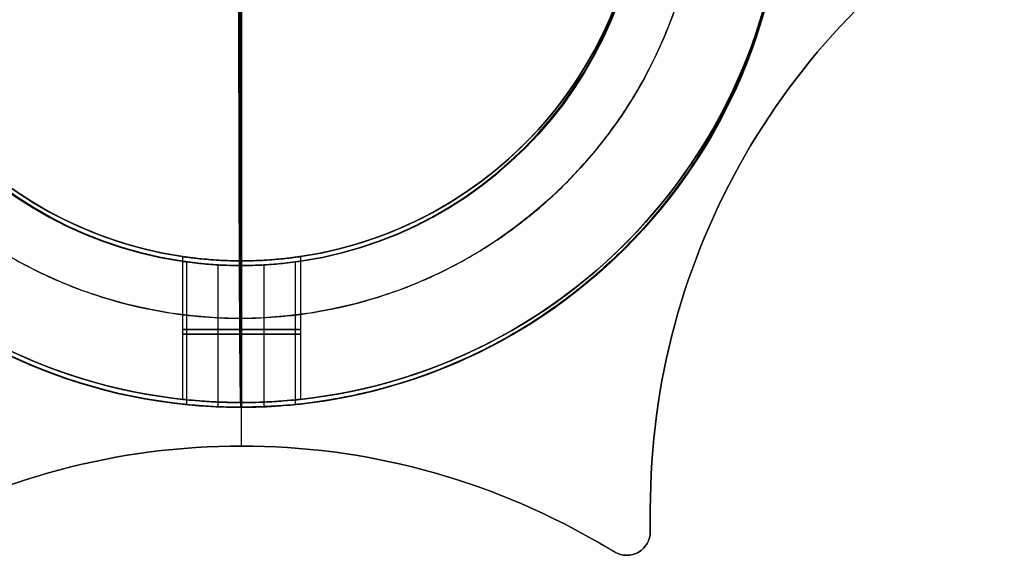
# Model space of a CAD drawing. Header units: millimetres. Extents: x -16.8 to 16.8, y -14.7 to 14.6.
# Tile 2 of 5: x -4.7 to 16.2, y -14.7 to -3.3. Entities that reach past the tile are written whole.
import ezdxf

# ---------------------------------------------------------------- set-up
doc = ezdxf.new("R2010")
doc.units = ezdxf.units.MM
for name, color, linetype in [('Layer 01', 7, 'Continuous'), ('LUZ', 7, 'Continuous'), ('METAL NEGRO', 7, 'Continuous')]:
    doc.layers.add(name, color=color, linetype=linetype)

# ---------------------------------------------------------------- blocks, each defined once
blk = doc.blocks.new('Block 11')
at = {"layer": 'Layer 01'}
for p, q in [((-4434.218, 244.033, 2652.508), (-4434.218, 250.297, 2652.508)), ((-4435.468, 244.125, 2649.758), (-4435.468, 241.101, 2649.758)), ((-4432.968, 244.125, 2649.758), (-4432.968, 241.101, 2649.758)), ((-4434.218, 241.033, 2647.258), (-4434.218, 244.033, 2647.258))]:
    blk.add_line(p, q, dxfattribs=at)
for centre, radius, start, end in [((-4434.218, 252.533, 2647.258), 11.5, 90, 270), ((-4434.218, 252.533, 2649.883), 11.5, 96.2088, 263.7912), ((-4434.218, 252.533, 2647.258), 11.5, 270, 90), ((-4434.218, 252.533, 2649.883), 11.5, 276.2083, 83.7914), ((-4434.218, 252.533, 2647.258), 8.5, 90, 270), ((-4434.218, 252.533, 2647.258), 8.5, 90, 270), ((-4434.218, 252.533, 2647.258), 8.5, 270, 90), ((-4434.218, 252.533, 2647.258), 8.5, 270, 90), ((-4434.218, 252.533, 2649.883), 8.5, 98.4136, 261.5868), ((-4434.218, 252.533, 2649.883), 8.5, 278.4139, 81.5861), ((-4434.218, 252.533, 2652.508), 11.5, 180, 270), ((-4434.218, 252.533, 2652.508), 11.5, 270, 0)]:
    blk.add_arc(centre, radius, start, end, dxfattribs=at)
at = {"layer": 'Layer 01', "extrusion": (0, 0, -1)}
for centre, radius, start, end in [((4434.218, 252.533, -2647.258), 11.5, 270, 90), ((4434.218, 252.533, -2647.258), 11.5, 90, 270), ((4434.218, 252.533, -2652.508), 8.5, 270, 90), ((4434.218, 252.533, -2652.508), 8.5, 270, 90), ((4434.218, 252.533, -2652.508), 8.5, 90, 270), ((4434.218, 252.533, -2652.508), 8.5, 90, 270), ((4434.218, 252.533, -2652.508), 11.5, 270, 360), ((4434.218, 252.533, -2652.508), 11.5, 180, 270)]:
    blk.add_arc(centre, radius, start, end, dxfattribs=at)
at = {"layer": 'Layer 01', "extrusion": (0, -1, 0)}
for start, end in [(90, 270), (270, 90)]:
    blk.add_arc((-4434.218, 2649.758, -242.579), 1.25, start, end, dxfattribs=at)
at = {"layer": 'Layer 01'}
blk.add_rational_spline([(-4434.218, 250.283, 2663.786), (-4434.218, 241.033, 2661.941), (-4434.218, 241.033, 2652.508)], [0.931934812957, 0.746414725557, 1], degree=2, dxfattribs=at)
for points, knots in [([(-4434.218, 244.033, 2648.508), (-4434.3, 244.033, 2648.508), (-4434.383, 244.034, 2648.516), (-4434.543, 244.039, 2648.549), (-4434.621, 244.042, 2648.572), (-4434.848, 244.055, 2648.666), (-4434.986, 244.067, 2648.758), (-4435.219, 244.091, 2648.991), (-4435.31, 244.103, 2649.129), (-4435.404, 244.116, 2649.356), (-4435.428, 244.119, 2649.434), (-4435.46, 244.124, 2649.594), (-4435.468, 244.125, 2649.677), (-4435.468, 244.125, 2649.922), (-4435.435, 244.12, 2650.087), (-4435.311, 244.103, 2650.388), (-4435.217, 244.091, 2650.527), (-4434.987, 244.067, 2650.757), (-4434.849, 244.055, 2650.85), (-4434.546, 244.038, 2650.976), (-4434.384, 244.033, 2651.008), (-4434.218, 244.033, 2651.008)], [-3.952953, -3.952953, -3.952953, -3.952953, -3.705894, -3.705894, -3.458834, -3.458834, -2.964715, -2.964715, -2.470596, -2.470596, -2.223536, -2.223536, -1.976477, -1.976477, -1.482358, -1.482358, -0.988238, -0.988238, -0.494119, -0.494119, 0, 0, 0, 0]), ([(-4434.218, 244.033, 2651.008), (-4434.384, 244.033, 2651.008), (-4434.546, 244.038, 2650.976), (-4434.849, 244.055, 2650.85), (-4434.987, 244.067, 2650.757), (-4435.217, 244.091, 2650.527), (-4435.311, 244.103, 2650.388), (-4435.435, 244.12, 2650.087), (-4435.468, 244.125, 2649.922), (-4435.468, 244.125, 2649.677), (-4435.46, 244.124, 2649.594), (-4435.428, 244.119, 2649.434), (-4435.404, 244.116, 2649.356), (-4435.31, 244.103, 2649.129), (-4435.219, 244.091, 2648.991), (-4434.986, 244.067, 2648.758), (-4434.848, 244.055, 2648.666), (-4434.621, 244.042, 2648.572), (-4434.543, 244.039, 2648.549), (-4434.383, 244.034, 2648.516), (-4434.3, 244.033, 2648.508), (-4434.218, 244.033, 2648.508)], [-3.952953, -3.952953, -3.952953, -3.952953, -3.458834, -3.458834, -2.964715, -2.964715, -2.470596, -2.470596, -1.976477, -1.976477, -1.729417, -1.729417, -1.482358, -1.482358, -0.988238, -0.988238, -0.494119, -0.494119, -0.24706, -0.24706, 0, 0, 0, 0]), ([(-4434.218, 244.033, 2648.508), (-4434.055, 244.033, 2648.508), (-4433.89, 244.038, 2648.541), (-4433.589, 244.055, 2648.666), (-4433.45, 244.067, 2648.759), (-4433.277, 244.085, 2648.931), (-4433.225, 244.091, 2648.996), (-4433.134, 244.102, 2649.131), (-4433.095, 244.107, 2649.203), (-4433.001, 244.12, 2649.43), (-4432.968, 244.125, 2649.592), (-4432.968, 244.125, 2649.923), (-4433.001, 244.12, 2650.085), (-4433.126, 244.103, 2650.388), (-4433.219, 244.091, 2650.526), (-4433.449, 244.067, 2650.757), (-4433.588, 244.055, 2650.85), (-4433.889, 244.038, 2650.975), (-4434.053, 244.033, 2651.008), (-4434.218, 244.033, 2651.008)], [-3.955346, -3.955346, -3.955346, -3.955346, -3.460928, -3.460928, -2.96651, -2.96651, -2.719301, -2.719301, -2.472092, -2.472092, -1.977673, -1.977673, -1.483255, -1.483255, -0.988837, -0.988837, -0.494418, -0.494418, 0, 0, 0, 0]), ([(-4434.218, 244.033, 2651.008), (-4434.053, 244.033, 2651.008), (-4433.889, 244.038, 2650.975), (-4433.588, 244.055, 2650.85), (-4433.449, 244.067, 2650.757), (-4433.219, 244.091, 2650.526), (-4433.126, 244.103, 2650.388), (-4433.001, 244.12, 2650.085), (-4432.968, 244.125, 2649.923), (-4432.968, 244.125, 2649.592), (-4433.001, 244.12, 2649.43), (-4433.095, 244.107, 2649.203), (-4433.134, 244.102, 2649.131), (-4433.225, 244.091, 2648.996), (-4433.277, 244.085, 2648.931), (-4433.45, 244.067, 2648.759), (-4433.589, 244.055, 2648.666), (-4433.89, 244.038, 2648.541), (-4434.055, 244.033, 2648.508), (-4434.218, 244.033, 2648.508)], [-3.955346, -3.955346, -3.955346, -3.955346, -3.460928, -3.460928, -2.96651, -2.96651, -2.472092, -2.472092, -1.977673, -1.977673, -1.483255, -1.483255, -1.236046, -1.236046, -0.988837, -0.988837, -0.494418, -0.494418, 0, 0, 0, 0]), ([(-4434.218, 241.033, 2648.508), (-4434.381, 241.033, 2648.508), (-4434.546, 241.036, 2648.541), (-4434.847, 241.049, 2648.666), (-4434.986, 241.058, 2648.759), (-4435.217, 241.076, 2648.989), (-4435.31, 241.084, 2649.127), (-4435.435, 241.097, 2649.43), (-4435.468, 241.101, 2649.592), (-4435.468, 241.101, 2649.923), (-4435.436, 241.097, 2650.085), (-4435.311, 241.085, 2650.388), (-4435.218, 241.076, 2650.526), (-4434.988, 241.058, 2650.757), (-4434.848, 241.049, 2650.85), (-4434.548, 241.036, 2650.975), (-4434.384, 241.033, 2651.008), (-4434.218, 241.033, 2651.008)], [0, 0, 0, 0, 0.494393, 0.494393, 0.988786, 0.988786, 1.483179, 1.483179, 1.977572, 1.977572, 2.471965, 2.471965, 2.966358, 2.966358, 3.460751, 3.460751, 3.955144, 3.955144, 3.955144, 3.955144]), ([(-4434.218, 241.033, 2648.508), (-4434.381, 241.033, 2648.508), (-4434.546, 241.036, 2648.541), (-4434.847, 241.049, 2648.666), (-4434.986, 241.058, 2648.759), (-4435.217, 241.076, 2648.989), (-4435.31, 241.084, 2649.127), (-4435.435, 241.097, 2649.43), (-4435.468, 241.101, 2649.592), (-4435.468, 241.101, 2649.923), (-4435.436, 241.097, 2650.085), (-4435.311, 241.085, 2650.388), (-4435.218, 241.076, 2650.526), (-4434.988, 241.058, 2650.757), (-4434.848, 241.049, 2650.85), (-4434.548, 241.036, 2650.975), (-4434.384, 241.033, 2651.008), (-4434.218, 241.033, 2651.008)], [-3.955144, -3.955144, -3.955144, -3.955144, -3.460751, -3.460751, -2.966358, -2.966358, -2.471965, -2.471965, -1.977572, -1.977572, -1.483179, -1.483179, -0.988786, -0.988786, -0.494393, -0.494393, 0, 0, 0, 0]), ([(-4434.218, 241.033, 2651.008), (-4434.053, 241.033, 2651.008), (-4433.891, 241.036, 2650.976), (-4433.588, 241.049, 2650.85), (-4433.449, 241.058, 2650.757), (-4433.219, 241.076, 2650.527), (-4433.126, 241.085, 2650.387), (-4433.001, 241.097, 2650.087), (-4432.968, 241.101, 2649.922), (-4432.968, 241.101, 2649.677), (-4432.976, 241.1, 2649.594), (-4433.008, 241.097, 2649.434), (-4433.032, 241.094, 2649.356), (-4433.126, 241.085, 2649.129), (-4433.218, 241.076, 2648.991), (-4433.451, 241.058, 2648.758), (-4433.588, 241.049, 2648.666), (-4433.815, 241.04, 2648.572), (-4433.893, 241.037, 2648.548), (-4434.054, 241.034, 2648.516), (-4434.137, 241.033, 2648.508), (-4434.218, 241.033, 2648.508)], [-3.950447, -3.950447, -3.950447, -3.950447, -3.456641, -3.456641, -2.962835, -2.962835, -2.469029, -2.469029, -1.975223, -1.975223, -1.728321, -1.728321, -1.481418, -1.481418, -0.987612, -0.987612, -0.493806, -0.493806, -0.246903, -0.246903, 0, 0, 0, 0]), ([(-4434.218, 241.033, 2651.008), (-4434.053, 241.033, 2651.008), (-4433.891, 241.036, 2650.976), (-4433.588, 241.049, 2650.85), (-4433.449, 241.058, 2650.757), (-4433.219, 241.076, 2650.527), (-4433.126, 241.085, 2650.387), (-4433.001, 241.097, 2650.087), (-4432.968, 241.101, 2649.922), (-4432.968, 241.101, 2649.677), (-4432.976, 241.1, 2649.594), (-4433.008, 241.097, 2649.434), (-4433.032, 241.094, 2649.356), (-4433.126, 241.085, 2649.129), (-4433.218, 241.076, 2648.991), (-4433.451, 241.058, 2648.758), (-4433.588, 241.049, 2648.666), (-4433.815, 241.04, 2648.572), (-4433.893, 241.037, 2648.548), (-4434.054, 241.034, 2648.516), (-4434.137, 241.033, 2648.508), (-4434.218, 241.033, 2648.508)], [0, 0, 0, 0, 0.493806, 0.493806, 0.987612, 0.987612, 1.481418, 1.481418, 1.975223, 1.975223, 2.222126, 2.222126, 2.469029, 2.469029, 2.962835, 2.962835, 3.456641, 3.456641, 3.703544, 3.703544, 3.950447, 3.950447, 3.950447, 3.950447])]:
    blk.add_open_spline(points, degree=3, knots=knots, dxfattribs=at)
for points in [[(-4434.218, 241.033, 2648.508), (-4434.218, 244.033, 2648.508)], [(-4434.218, 244.033, 2651.008), (-4434.218, 241.033, 2651.008)], [(-4434.218, 244.033, 2648.508), (-4434.218, 244.033, 2647.258)], [(-4434.218, 244.033, 2652.508), (-4434.218, 244.033, 2651.008)], [(-4434.218, 244.033, 2651.008), (-4434.218, 244.033, 2652.508)], [(-4434.218, 244.033, 2647.258), (-4434.218, 244.033, 2648.508)], [(-4434.218, 241.033, 2651.008), (-4434.218, 244.033, 2651.008)], [(-4434.218, 244.033, 2648.508), (-4434.218, 241.033, 2648.508)], [(-4434.218, 241.033, 2647.258), (-4434.218, 241.033, 2648.508)], [(-4434.218, 241.033, 2651.008), (-4434.218, 241.033, 2652.508)], [(-4434.218, 241.033, 2648.508), (-4434.218, 241.033, 2647.258)], [(-4434.218, 241.033, 2652.508), (-4434.218, 241.033, 2651.008)]]:
    blk.add_open_spline(points, degree=1, dxfattribs=at)

msp = doc.modelspace()

# ---------------------------------------------------------------- linework, layer by layer
at = {"layer": 'Layer 01'}
for p, q in [((-0.029, -9.617, 910), (-0.029, 9.883, 910)), ((-0.029, -9.617, 908), (-0.029, 9.883, 908))]:
    msp.add_line(p, q, dxfattribs=at)
msp.add_circle((-0.029, 0.133, 910), 9.75, dxfattribs=at)
for points in [[(9.721, 0.133, 910), (9.721, -9.617, 910), (-0.029, -9.617, 910), (-9.779, -9.617, 910), (-9.779, 0.133, 910), (-9.779, 9.883, 910), (-0.029, 9.883, 910), (9.721, 9.883, 910), (9.721, 0.133, 910)], [(9.721, 0.133, 908), (9.721, -9.617, 908), (-0.029, -9.617, 908), (-9.779, -9.617, 908), (-9.779, 0.133, 908), (-9.779, 9.883, 908), (-0.029, 9.883, 908), (9.721, 9.883, 908), (9.721, 0.133, 908)], [(9.721, 0.133, 909), (9.721, -9.617, 909), (-0.029, -9.617, 909), (-9.779, -9.617, 909), (-9.779, 0.133, 909), (-9.779, 9.883, 909), (-0.029, 9.883, 909), (9.721, 9.883, 909), (9.721, 0.133, 909)]]:
    msp.add_rational_spline(points, [1, 0.707106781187, 1, 0.707106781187, 1, 0.707106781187, 1, 0.707106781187, 1], degree=2, knots=[-61.261057, -61.261057, -61.261057, -45.945793, -45.945793, -30.630528, -30.630528, -15.315264, -15.315264, 0, 0, 0], dxfattribs=at)
msp.add_open_spline([(-0.029, -9.617, 910), (-0.029, -9.617, 908)], degree=1, dxfattribs=at)
at = {"layer": 'LUZ'}
for p, q in [((0, -12.321, -938.535), (0, -8.5, -938.535)), ((0, -12.321, -338.535), (0, -8.5, -338.535)), ((0, -12.321), (0, -8.5)), ((0, -12.321, 600), (0, -8.5, 600)), ((0, -12.321, -938.535), (0, -12.321, -338.535)), ((0, -12.321), (0, -12.321, 600)), ((8.66, -14.134, -638.535), (8.66, -13.66, -638.535)), ((8.66, -14.134, 300), (8.66, -13.66, 300)), ((8.66, -13.897, -938.535), (8.66, -13.897, -338.535)), ((8.66, -13.897), (8.66, -13.897, 600)), ((7.91, -14.567, -638.535), (7.5, -14.33, -638.535)), ((7.91, -14.567, 300), (7.5, -14.33, 300)), ((7.705, -14.449, -338.535), (7.705, -14.449, -938.535)), ((7.705, -14.449, 600), (7.705, -14.449)), ((8.16, -14.634, -338.535), (8.16, -14.634, -938.535)), ((8.16, -14.634, 600), (8.16, -14.634))]:
    msp.add_line(p, q, dxfattribs=at)
for centre, radius, start, end in [((0, 0, -938.535), 8.5, 90, 270), ((0, 0), 8.5, 90, 270), ((0, 0, -938.535), 8.5, 270, 90), ((0, 0), 8.5, 270, 90), ((23.66, -13.66, -938.535), 15, 120, 180), ((23.66, -13.66, -638.535), 15, 120, 180), ((23.66, -13.66), 15, 120, 180), ((23.66, -13.66, 300), 15, 120, 180), ((0, -27.321, -938.535), 15, 60, 120), ((0, -27.321, -638.535), 15, 60, 120), ((0, -27.321), 15, 60, 120), ((0, -27.321, 300), 15, 60, 120), ((8.16, -14.134, -938.535), 0.5, 240, 0), ((8.16, -14.134), 0.5, 240, 0)]:
    msp.add_arc(centre, radius, start, end, dxfattribs=at)
at = {"layer": 'LUZ', "extrusion": (0, 0, -1)}
for centre, radius, start, end in [((0, 0, 338.535), 8.5, 270, 90), ((0, 0, 638.535), 8.5, 270, 90), ((0, 0, -600), 8.5, 270, 90), ((0, 0, -300), 8.5, 270, 90), ((0, 0, 338.535), 8.5, 90, 270), ((0, 0, 638.535), 8.5, 90, 270), ((0, 0, -600), 8.5, 90, 270), ((0, 0, -300), 8.5, 90, 270), ((-23.66, -13.66, 338.535), 15, 0, 60), ((-23.66, -13.66, -600), 15, 0, 60), ((0, -27.321, 338.535), 15, 60, 120), ((0, -27.321, -600), 15, 60, 120), ((-8.16, -14.134, 338.535), 0.5, 180, 300), ((-8.16, -14.134, 638.535), 0.5, 180, 300), ((-8.16, -14.134, -600), 0.5, 180, 300), ((-8.16, -14.134, -300), 0.5, 180, 300)]:
    msp.add_arc(centre, radius, start, end, dxfattribs=at)
at = {"layer": 'LUZ'}
for points in [[(0, -8.5, -338.535), (0, -8.5, -938.535)], [(0, -8.5, 600), (0, -8.5)], [(8.66, -13.66, -938.535), (8.66, -13.66, -338.535)], [(8.66, -14.134, -938.535), (8.66, -13.66, -938.535)], [(8.66, -13.66, -338.535), (8.66, -14.134, -338.535)], [(8.66, -13.66), (8.66, -13.66, 600)], [(8.66, -14.134), (8.66, -13.66)], [(8.66, -13.66, 600), (8.66, -14.134, 600)], [(8.66, -14.134, -938.535), (8.66, -14.134, -338.535)], [(8.66, -14.134), (8.66, -14.134, 600)], [(7.5, -14.33, -338.535), (7.5, -14.33, -938.535)], [(7.5, -14.33, -338.535), (7.91, -14.567, -338.535)], [(7.91, -14.567, -938.535), (7.5, -14.33, -938.535)], [(7.5, -14.33, 600), (7.5, -14.33)], [(7.5, -14.33, 600), (7.91, -14.567, 600)], [(7.91, -14.567), (7.5, -14.33)], [(7.91, -14.567, -338.535), (7.91, -14.567, -938.535)], [(7.91, -14.567, 600), (7.91, -14.567)]]:
    msp.add_open_spline(points, degree=1, dxfattribs=at)
at = {"layer": 'METAL NEGRO'}
for p, q in [((0, -8.4, -943.636), (0, 8.6, -943.636)), ((-0.02, -2.236, -5.25), (-0.02, -8.5, -5.25)), ((-1.25, -8.308, -940.886), (-1.25, -11.332, -940.886)), ((1.25, -8.308, -940.886), (1.25, -11.332, -940.886)), ((-1.161, -11.442, -2.987), (-1.161, -8.422, -2.987)), ((-0.496, -11.49, -1.349), (-0.496, -8.486, -1.349)), ((0, -11.4, -938.386), (0, -8.4, -938.386)), ((0, -8.5), (0, -11.5)), ((0.477, -11.49, -3.651), (0.477, -8.486, -3.651)), ((1.142, -11.442, -2.013), (1.142, -8.422, -2.013))]:
    msp.add_line(p, q, dxfattribs=at)
for centre, radius, start, end in [((0, 0.1, -938.386), 11.5, 90, 270), ((0, 0.1, -943.636), 8.5, 90, 270), ((0, 0.1, -943.636), 8.5, 270, 90), ((0, 0.1, -943.636), 11.5, 270, 0)]:
    msp.add_arc(centre, radius, start, end, dxfattribs=at)
at = {"layer": 'METAL NEGRO', "extrusion": (0, 0, -1)}
for centre, radius, start, end in [((0, 0.1, 941.011), 11.5, 276.2088, 83.7912), ((0, 0.1, 938.386), 11.5, 90, 270), ((0, 0.1, 941.011), 11.5, 96.2083, 263.7914), ((0, 0.1, 938.386), 8.5, 270, 90), ((0, 0.1, 938.386), 8.5, 90, 270), ((0, 0.1, 941.011), 8.5, 278.4139, 81.5861), ((0, 0.1, 941.011), 8.5, 98.4132, 261.5864), ((0, 0.1, 943.636), 11.5, 270, 0)]:
    msp.add_arc(centre, radius, start, end, dxfattribs=at)
at = {"layer": 'METAL NEGRO', "extrusion": (-0.00389, 0, -0.999992)}
for radius, start, end in [(11.5, 270, 90), (11.5, 90, 270), (8.5, 270, 90), (8.5, 90, 270)]:
    msp.add_arc((0, 0), radius, start, end, dxfattribs=at)
at = {"layer": 'METAL NEGRO', "extrusion": (0.00389, -5.68434e-14, 0.999992)}
msp.add_arc((0, 0, -2.625), 11.5, 96.2088, 263.7912, dxfattribs=at)
at = {"layer": 'METAL NEGRO', "extrusion": (0.00389, 0, 0.999992)}
for centre, radius, start, end in [((0, 0, -2.625), 11.5, 276.2083, 83.7914), ((0, 0, -5.25), 8.5, 90, 270), ((0, 0, -2.625), 8.5, 98.4136, 261.5868), ((0, 0, -5.25), 8.5, 270, 90), ((0, 0, -2.625), 8.5, 278.4139, 81.5861)]:
    msp.add_arc(centre, radius, start, end, dxfattribs=at)
at = {"layer": 'METAL NEGRO', "extrusion": (0.00389, 8.29646e-13, 0.999992)}
msp.add_arc((0, 0, -5.25), 11.5, 180, 270, dxfattribs=at)
at = {"layer": 'METAL NEGRO', "extrusion": (-0.00389, -2.28854e-13, -0.999992)}
msp.add_arc((0, 0, 5.25), 11.5, 180, 270, dxfattribs=at)
at = {"layer": 'METAL NEGRO', "extrusion": (0, 1, 0)}
for start, end in [(270.2229, 90.2229), (90.2229, 270.2229)]:
    msp.add_arc((0.01, -2.5, -9.954), 1.25, start, end, dxfattribs=at)
at = {"layer": 'METAL NEGRO', "extrusion": (0, -1, 0)}
for start, end in [(90, 270), (270, 90)]:
    msp.add_arc((0, -940.886, 9.854), 1.25, start, end, dxfattribs=at)
at = {"layer": 'METAL NEGRO'}
for points, weights in [([(11.479, 0, -5.295), (11.479, -11.5, -5.295), (-0.02, -11.5, -5.25)], [1, 0.707106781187, 1]), ([(0, -11.4, -943.636), (0, -11.4, -955.136), (0, 0.1, -955.136)], [1, 0.707106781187, 1]), ([(-0.064, -2.25, -16.528), (-0.057, -11.5, -14.682), (-0.02, -11.5, -5.25)], [0.931934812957, 0.746414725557, 1])]:
    msp.add_rational_spline(points, weights, degree=2, dxfattribs=at)
for points, knots in [([(0, -8.4, -939.636), (-0.165, -8.4, -939.636), (-0.33, -8.395, -939.67), (-0.63, -8.378, -939.795), (-0.769, -8.366, -939.888), (-0.999, -8.342, -940.118), (-1.092, -8.33, -940.257), (-1.218, -8.313, -940.559), (-1.25, -8.308, -940.722), (-1.25, -8.308, -941.052), (-1.217, -8.313, -941.215), (-1.123, -8.326, -941.442), (-1.084, -8.331, -941.513), (-0.994, -8.342, -941.649), (-0.941, -8.348, -941.713), (-0.768, -8.366, -941.886), (-0.629, -8.378, -941.979), (-0.328, -8.395, -942.103), (-0.163, -8.4, -942.136), (0, -8.4, -942.136)], [0, 0, 0, 0, 0.494418, 0.494418, 0.988837, 0.988837, 1.483255, 1.483255, 1.977673, 1.977673, 2.472092, 2.472092, 2.719301, 2.719301, 2.96651, 2.96651, 3.460928, 3.460928, 3.955346, 3.955346, 3.955346, 3.955346]), ([(0, -8.4, -939.636), (0.165, -8.4, -939.636), (0.328, -8.395, -939.669), (0.63, -8.378, -939.794), (0.769, -8.366, -939.887), (0.999, -8.342, -940.118), (1.092, -8.33, -940.257), (1.217, -8.313, -940.558), (1.25, -8.308, -940.722), (1.25, -8.308, -940.967), (1.242, -8.309, -941.05), (1.21, -8.313, -941.211), (1.186, -8.317, -941.289), (1.092, -8.33, -941.516), (1, -8.342, -941.654), (0.767, -8.366, -941.887), (0.63, -8.378, -941.978), (0.403, -8.391, -942.072), (0.325, -8.394, -942.096), (0.165, -8.399, -942.128), (0.082, -8.4, -942.136), (0, -8.4, -942.136)], [-3.952953, -3.952953, -3.952953, -3.952953, -3.458834, -3.458834, -2.964715, -2.964715, -2.470596, -2.470596, -1.976477, -1.976477, -1.729417, -1.729417, -1.482358, -1.482358, -0.988238, -0.988238, -0.494119, -0.494119, -0.24706, -0.24706, 0, 0, 0, 0]), ([(-0.015, -8.5, -3.75), (-0.18, -8.5, -3.749), (-0.342, -8.495, -3.716), (-0.644, -8.478, -3.589), (-0.783, -8.466, -3.496), (-1.012, -8.442, -3.265), (-1.104, -8.43, -3.125), (-1.228, -8.413, -2.824), (-1.26, -8.408, -2.659), (-1.259, -8.408, -2.414), (-1.251, -8.409, -2.331), (-1.218, -8.413, -2.171), (-1.194, -8.417, -2.093), (-1.099, -8.43, -1.866), (-1.007, -8.442, -1.729), (-0.773, -8.466, -1.497), (-0.635, -8.478, -1.405), (-0.408, -8.491, -1.312), (-0.33, -8.494, -1.289), (-0.169, -8.499, -1.258), (-0.087, -8.5, -1.25), (-0.005, -8.5, -1.25)], [-3.952953, -3.952953, -3.952953, -3.952953, -3.458834, -3.458834, -2.964715, -2.964715, -2.470596, -2.470596, -1.976477, -1.976477, -1.729417, -1.729417, -1.482358, -1.482358, -0.988238, -0.988238, -0.494119, -0.494119, -0.24706, -0.24706, 0, 0, 0, 0]), ([(-0.015, -8.5, -3.75), (0.151, -8.5, -3.751), (0.315, -8.495, -3.718), (0.616, -8.478, -3.594), (0.756, -8.466, -3.501), (0.987, -8.442, -3.272), (1.08, -8.43, -3.134), (1.207, -8.413, -2.832), (1.24, -8.408, -2.669), (1.241, -8.408, -2.339), (1.209, -8.413, -2.176), (1.115, -8.426, -1.949), (1.077, -8.431, -1.877), (0.987, -8.442, -1.741), (0.934, -8.448, -1.677), (0.762, -8.466, -1.503), (0.623, -8.478, -1.41), (0.323, -8.495, -1.284), (0.158, -8.5, -1.251), (-0.005, -8.5, -1.25)], [0, 0, 0, 0, 0.494418, 0.494418, 0.988837, 0.988837, 1.483255, 1.483255, 1.977673, 1.977673, 2.472092, 2.472092, 2.719301, 2.719301, 2.96651, 2.96651, 3.460928, 3.460928, 3.955346, 3.955346, 3.955346, 3.955346]), ([(-0.015, -11.5, -3.75), (-0.18, -11.5, -3.749), (-0.344, -11.496, -3.715), (-0.644, -11.484, -3.589), (-0.783, -11.475, -3.496), (-1.012, -11.457, -3.264), (-1.105, -11.448, -3.125), (-1.229, -11.436, -2.822), (-1.26, -11.432, -2.659), (-1.259, -11.432, -2.329), (-1.226, -11.436, -2.167), (-1.099, -11.448, -1.865), (-1.005, -11.457, -1.727), (-0.774, -11.475, -1.497), (-0.634, -11.484, -1.405), (-0.333, -11.496, -1.282), (-0.168, -11.5, -1.249), (-0.005, -11.5, -1.25)], [0, 0, 0, 0, 0.494393, 0.494393, 0.988786, 0.988786, 1.483179, 1.483179, 1.977572, 1.977572, 2.471965, 2.471965, 2.966358, 2.966358, 3.460751, 3.460751, 3.955144, 3.955144, 3.955144, 3.955144]), ([(0, -11.4, -942.136), (-0.163, -11.4, -942.136), (-0.328, -11.396, -942.103), (-0.629, -11.384, -941.979), (-0.768, -11.375, -941.886), (-0.999, -11.357, -941.656), (-1.091, -11.348, -941.517), (-1.217, -11.336, -941.215), (-1.25, -11.332, -941.052), (-1.25, -11.332, -940.722), (-1.218, -11.336, -940.56), (-1.092, -11.348, -940.257), (-1, -11.357, -940.118), (-0.769, -11.375, -939.888), (-0.63, -11.384, -939.794), (-0.329, -11.396, -939.669), (-0.165, -11.4, -939.636), (0, -11.4, -939.636)], [0, 0, 0, 0, 0.494393, 0.494393, 0.988786, 0.988786, 1.483179, 1.483179, 1.977572, 1.977572, 2.471965, 2.471965, 2.966358, 2.966358, 3.460751, 3.460751, 3.955144, 3.955144, 3.955144, 3.955144]), ([(-0.005, -11.5, -1.25), (0.077, -11.5, -1.25), (0.16, -11.499, -1.259), (0.32, -11.496, -1.291), (0.398, -11.493, -1.315), (0.624, -11.484, -1.41), (0.761, -11.475, -1.503), (0.994, -11.457, -1.737), (1.085, -11.448, -1.875), (1.178, -11.439, -2.102), (1.201, -11.436, -2.18), (1.233, -11.433, -2.341), (1.241, -11.432, -2.424), (1.24, -11.432, -2.668), (1.206, -11.436, -2.833), (1.08, -11.448, -3.133), (0.987, -11.457, -3.272), (0.755, -11.475, -3.502), (0.616, -11.484, -3.594), (0.313, -11.496, -3.719), (0.151, -11.5, -3.751), (-0.015, -11.5, -3.75)], [0, 0, 0, 0, 0.246903, 0.246903, 0.493806, 0.493806, 0.987612, 0.987612, 1.481418, 1.481418, 1.728321, 1.728321, 1.975223, 1.975223, 2.469029, 2.469029, 2.962835, 2.962835, 3.456641, 3.456641, 3.950447, 3.950447, 3.950447, 3.950447]), ([(0, -11.4, -939.636), (0.165, -11.4, -939.636), (0.328, -11.396, -939.669), (0.63, -11.384, -939.794), (0.769, -11.375, -939.887), (0.999, -11.357, -940.118), (1.092, -11.348, -940.257), (1.217, -11.336, -940.558), (1.25, -11.332, -940.723), (1.25, -11.332, -940.967), (1.242, -11.333, -941.05), (1.21, -11.336, -941.211), (1.186, -11.339, -941.289), (1.092, -11.348, -941.516), (1.001, -11.357, -941.653), (0.767, -11.375, -941.887), (0.63, -11.384, -941.978), (0.403, -11.393, -942.072), (0.325, -11.396, -942.096), (0.165, -11.399, -942.128), (0.082, -11.4, -942.136), (0, -11.4, -942.136)], [0, 0, 0, 0, 0.493806, 0.493806, 0.987612, 0.987612, 1.481418, 1.481418, 1.975223, 1.975223, 2.222126, 2.222126, 2.469029, 2.469029, 2.962835, 2.962835, 3.456641, 3.456641, 3.703544, 3.703544, 3.950447, 3.950447, 3.950447, 3.950447])]:
    msp.add_open_spline(points, degree=3, knots=knots, dxfattribs=at)
for points in [[(-0.015, -8.5, -3.75), (-0.02, -8.5, -5.25)], [(-0.015, -11.5, -3.75), (-0.015, -8.5, -3.75)], [(-0.005, -8.5, -1.25), (-0.005, -11.5, -1.25)], [(0, -8.5), (-0.005, -8.5, -1.25)], [(0, -11.4, -939.636), (0, -8.4, -939.636)], [(0, -8.4, -942.136), (0, -11.4, -942.136)], [(0, -8.4, -939.636), (0, -8.4, -938.386)], [(0, -8.4, -943.636), (0, -8.4, -942.136)], [(0, -11.4, -938.386), (0, -11.4, -939.636)], [(0, -11.4, -942.136), (0, -11.4, -943.636)], [(-0.02, -11.5, -5.25), (-0.015, -11.5, -3.75)], [(-0.005, -11.5, -1.25), (0, -11.5)]]:
    msp.add_open_spline(points, degree=1, dxfattribs=at)

# ---------------------------------------------------------------- block references
for p in [(4434.218, -252.433, -2985.793), (4434.218, -252.433, -2047.258)]:
    msp.add_blockref('Block 11', p, dxfattribs=at)

doc.saveas('drawing.dxf')
